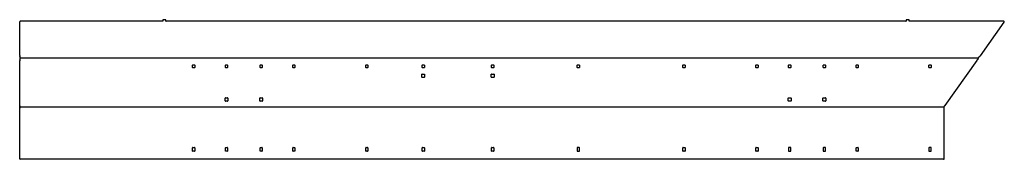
# Model space of a CAD drawing. Header units: millimetres. Extents: x -2108 to 1469, y -76 to 431.
import ezdxf
from ezdxf.lldxf.tags import DXFTag

# ---------------------------------------------------------------- set-up
doc = ezdxf.new("R2010")
doc.units = ezdxf.units.MM
doc.layers.add('1', color=7, linetype='Continuous')
tags = doc.linetypes.add('CENTER2', pattern=[28.575, 19.05, -3.175, 3.175, -3.175]).pattern_tags.tags
tags[10:11] = [DXFTag(74, 4), DXFTag(75, 0), DXFTag(340, '0'), DXFTag(46, 0.0), DXFTag(50, 0.0), DXFTag(44, 0.0), DXFTag(45, 0.0)]
tags[8:9] = [DXFTag(74, 4), DXFTag(75, 0), DXFTag(340, '0'), DXFTag(46, 0.0), DXFTag(50, 0.0), DXFTag(44, 0.0), DXFTag(45, 0.0)]
tags[6:7] = [DXFTag(74, 4), DXFTag(75, 0), DXFTag(340, '0'), DXFTag(46, 0.0), DXFTag(50, 0.0), DXFTag(44, 0.0), DXFTag(45, 0.0)]
tags[4:5] = [DXFTag(74, 4), DXFTag(75, 0), DXFTag(340, '0'), DXFTag(46, 0.0), DXFTag(50, 0.0), DXFTag(44, 0.0), DXFTag(45, 0.0)]

msp = doc.modelspace()

# ---------------------------------------------------------------- linework, layer by layer
at = {"layer": '1', "color": 7, "linetype": 'Continuous'}
for p, q in [((-1587.2, 430.2), (-1587.2, 426.2)), ((-1578.2, 431.2), (-1586.2, 431.2)), ((-1577.2, 426.2), (-1577.2, 430.2)), ((1112.8, 430.2), (1112.8, 426.2)), ((1121.8, 431.2), (1113.8, 431.2)), ((1122.8, 426.2), (1122.8, 430.2)), ((-2107.7, 300.5), (-2107.7, 423.2)), ((-1588.2, 425.2), (-2105.7, 425.2)), ((1111.8, 425.2), (-1576.2, 425.2)), ((1466.9, 425.2), (1123.8, 425.2)), ((1382, 299.8), (1468.5, 422)), ((-2107.7, 118.7), (-2107.7, 281.9)), ((-1479.7, 257.7), (-1479.7, 265.7)), ((-1478.7, 266.7), (-1472.7, 266.7)), ((-1472.7, 256.7), (-1478.7, 256.7)), ((-1471.7, 265.7), (-1471.7, 257.7)), ((-1360.7, 257.7), (-1360.7, 265.7)), ((-1359.7, 266.7), (-1353.7, 266.7)), ((-1353.7, 256.7), (-1359.7, 256.7)), ((-1352.7, 265.7), (-1352.7, 257.7)), ((-1234.7, 257.7), (-1234.7, 265.7)), ((-1233.7, 266.7), (-1227.7, 266.7)), ((-1227.7, 256.7), (-1233.7, 256.7)), ((-1226.7, 265.7), (-1226.7, 257.7)), ((-1115.7, 257.7), (-1115.7, 265.7)), ((-1114.7, 266.7), (-1108.7, 266.7)), ((-1108.7, 256.7), (-1114.7, 256.7)), ((-1107.7, 265.7), (-1107.7, 257.7)), ((-850.7, 257.7), (-850.7, 265.7)), ((-849.7, 266.7), (-843.7, 266.7)), ((-843.7, 256.7), (-849.7, 256.7)), ((-842.7, 265.7), (-842.7, 257.7)), ((-645.7, 257.7), (-645.7, 265.7)), ((-644.7, 266.7), (-638.7, 266.7)), ((-638.7, 256.7), (-644.7, 256.7)), ((-637.7, 265.7), (-637.7, 257.7)), ((-393.7, 257.7), (-393.7, 265.7)), ((-392.7, 266.7), (-386.7, 266.7)), ((-386.7, 256.7), (-392.7, 256.7)), ((-385.7, 265.7), (-385.7, 257.7)), ((-82.7, 257.7), (-82.7, 265.7)), ((-81.7, 266.7), (-75.7, 266.7)), ((-75.7, 256.7), (-81.7, 256.7)), ((-74.7, 265.7), (-74.7, 257.7)), ((301.3, 257.7), (301.3, 265.7)), ((302.3, 266.7), (308.3, 266.7)), ((308.3, 256.7), (302.3, 256.7)), ((309.3, 265.7), (309.3, 257.7)), ((566.3, 257.7), (566.3, 265.7)), ((567.3, 266.7), (573.3, 266.7)), ((573.3, 256.7), (567.3, 256.7)), ((574.3, 265.7), (574.3, 257.7)), ((685.3, 257.7), (685.3, 265.7)), ((686.3, 266.7), (692.3, 266.7)), ((692.3, 256.7), (686.3, 256.7)), ((693.3, 265.7), (693.3, 257.7)), ((811.3, 257.7), (811.3, 265.7)), ((812.3, 266.7), (818.3, 266.7)), ((818.3, 256.7), (812.3, 256.7)), ((819.3, 265.7), (819.3, 257.7)), ((930.3, 257.7), (930.3, 265.7)), ((931.3, 266.7), (937.3, 266.7)), ((937.3, 256.7), (931.3, 256.7)), ((938.3, 265.7), (938.3, 257.7)), ((1195.3, 257.7), (1195.3, 265.7)), ((1196.3, 266.7), (1202.3, 266.7)), ((1202.3, 256.7), (1196.3, 256.7)), ((1203.3, 265.7), (1203.3, 257.7)), ((1253.9, 119.3), (1370, 283.2)), ((-646.7, 222.7), (-646.7, 232.7)), ((-645.7, 233.7), (-637.7, 233.7)), ((-637.7, 221.7), (-645.7, 221.7)), ((-636.7, 232.7), (-636.7, 222.7)), ((-394.7, 222.7), (-394.7, 232.7)), ((-393.7, 233.7), (-385.7, 233.7)), ((-385.7, 221.7), (-393.7, 221.7)), ((-384.7, 232.7), (-384.7, 222.7)), ((-1361.7, 136.2), (-1361.7, 146.2)), ((-1360.7, 147.2), (-1352.7, 147.2)), ((-1351.7, 146.2), (-1351.7, 136.2)), ((-1235.7, 136.2), (-1235.7, 146.2)), ((-1234.7, 147.2), (-1226.7, 147.2)), ((-1225.7, 146.2), (-1225.7, 136.2)), ((684.3, 136.2), (684.3, 146.2)), ((685.3, 147.2), (693.3, 147.2)), ((694.3, 146.2), (694.3, 136.2)), ((810.3, 136.2), (810.3, 146.2)), ((811.3, 147.2), (819.3, 147.2)), ((820.3, 146.2), (820.3, 136.2)), ((-2107.7, -74.1), (-2107.7, 109.4)), ((-1352.7, 135.2), (-1360.7, 135.2)), ((-1226.7, 135.2), (-1234.7, 135.2)), ((693.3, 135.2), (685.3, 135.2)), ((819.3, 135.2), (811.3, 135.2)), ((1250.5, -74.1), (1250.5, 108.5)), ((-1479.7, -46.1), (-1479.7, -34.1)), ((-1478.7, -33.1), (-1472.7, -33.1)), ((-1471.7, -34.1), (-1471.7, -46.1)), ((-1360.7, -46.1), (-1360.7, -34.1)), ((-1359.7, -33.1), (-1353.7, -33.1)), ((-1352.7, -34.1), (-1352.7, -46.1)), ((-1234.7, -46.1), (-1234.7, -34.1)), ((-1233.7, -33.1), (-1227.7, -33.1)), ((-1226.7, -34.1), (-1226.7, -46.1)), ((-1115.7, -46.1), (-1115.7, -34.1)), ((-1114.7, -33.1), (-1108.7, -33.1)), ((-1107.7, -34.1), (-1107.7, -46.1)), ((-850.7, -46.1), (-850.7, -34.1)), ((-849.7, -33.1), (-843.7, -33.1)), ((-842.7, -34.1), (-842.7, -46.1)), ((-645.7, -46.1), (-645.7, -34.1)), ((-644.7, -33.1), (-638.7, -33.1)), ((-637.7, -34.1), (-637.7, -46.1)), ((-393.7, -46.1), (-393.7, -34.1)), ((-392.7, -33.1), (-386.7, -33.1)), ((-385.7, -34.1), (-385.7, -46.1)), ((-82.7, -34.1), (-82.7, -46.1)), ((-75.7, -33.1), (-81.7, -33.1)), ((-74.7, -46.1), (-74.7, -34.1)), ((301.3, -46.1), (301.3, -34.1)), ((302.3, -33.1), (308.3, -33.1)), ((309.3, -34.1), (309.3, -46.1)), ((566.3, -46.1), (566.3, -34.1)), ((567.3, -33.1), (573.3, -33.1)), ((574.3, -34.1), (574.3, -46.1)), ((685.3, -34.1), (685.3, -46.1)), ((692.3, -33.1), (686.3, -33.1)), ((693.3, -46.1), (693.3, -34.1)), ((811.3, -34.1), (811.3, -46.1)), ((818.3, -33.1), (812.3, -33.1)), ((819.3, -46.1), (819.3, -34.1)), ((930.3, -46.1), (930.3, -34.1)), ((931.3, -33.1), (937.3, -33.1)), ((938.3, -34.1), (938.3, -46.1)), ((1195.3, -34.1), (1195.3, -46.1)), ((1202.3, -33.1), (1196.3, -33.1)), ((1203.3, -46.1), (1203.3, -34.1)), ((-1472.7, -47.1), (-1478.7, -47.1)), ((-1353.7, -47.1), (-1359.7, -47.1)), ((-1227.7, -47.1), (-1233.7, -47.1)), ((-1108.7, -47.1), (-1114.7, -47.1)), ((-843.7, -47.1), (-849.7, -47.1)), ((-638.7, -47.1), (-644.7, -47.1)), ((-386.7, -47.1), (-392.7, -47.1)), ((-81.7, -47.1), (-75.7, -47.1)), ((308.3, -47.1), (302.3, -47.1)), ((573.3, -47.1), (567.3, -47.1)), ((686.3, -47.1), (692.3, -47.1)), ((812.3, -47.1), (818.3, -47.1)), ((937.3, -47.1), (931.3, -47.1)), ((1196.3, -47.1), (1202.3, -47.1)), ((1248.5, -76.1), (-2105.7, -76.1))]:
    msp.add_line(p, q, dxfattribs=at)
at = {"layer": '1', "color": 7, "linetype": 'CENTER2'}
for p, q in [((1374.1, 291.2), (-2105.4, 291.2)), ((-2107.2, 114.1), (1249.3, 114.1)), ((1249.3, 114.1), (1249.3, 114.1))]:
    msp.add_line(p, q, dxfattribs=at)
at = {"layer": '1', "color": 7, "linetype": 'Continuous'}
for centre, radius, start, end in [((-1586.2, 430.2), 1, 90, 180), ((-1578.2, 430.2), 1, 0, 90), ((1113.8, 430.2), 1, 90, 180), ((1121.8, 430.2), 1, 0, 90), ((-2105.7, 423.2), 2, 90, 180), ((-1588.2, 426.2), 1, 270, 0), ((-1576.2, 426.2), 1, 180, 270), ((1111.8, 426.2), 1, 270, 0), ((1123.8, 426.2), 1, 180, 270), ((1466.9, 423.2), 2, 324.7, 90), ((-2102.7, 300.5), 5, 180, 207.6714), ((-2120.4, 291.2), 15, 332.3286, 27.6714), ((1225.9, 364.5), 165.5, 330.5758, 331.8232), ((1367.3, 288.7), 5, 331.9924, 338.3721), ((1397.5, 276.8), 27.5, 127.0208, 158.3721), ((1378, 302.7), 5, 307.0208, 324.7), ((-2102.7, 281.9), 5, 152.3286, 180), ((-1478.7, 265.7), 1, 90, 180), ((-1478.7, 257.7), 1, 180, 270), ((-1472.7, 265.7), 1, 0, 90), ((-1472.7, 257.7), 1, 270, 0), ((-1359.7, 265.7), 1, 90, 180), ((-1359.7, 257.7), 1, 180, 270), ((-1353.7, 265.7), 1, 0, 90), ((-1353.7, 257.7), 1, 270, 0), ((-1233.7, 265.7), 1, 90, 180), ((-1233.7, 257.7), 1, 180, 270), ((-1227.7, 265.7), 1, 0, 90), ((-1227.7, 257.7), 1, 270, 0), ((-1114.7, 265.7), 1, 90, 180), ((-1114.7, 257.7), 1, 180, 270), ((-1108.7, 265.7), 1, 0, 90), ((-1108.7, 257.7), 1, 270, 0), ((-849.7, 265.7), 1, 90, 180), ((-849.7, 257.7), 1, 180, 270), ((-843.7, 265.7), 1, 0, 90), ((-843.7, 257.7), 1, 270, 0), ((-644.7, 265.7), 1, 90, 180), ((-644.7, 257.7), 1, 180, 270), ((-638.7, 265.7), 1, 0, 90), ((-638.7, 257.7), 1, 270, 0), ((-392.7, 265.7), 1, 90, 180), ((-392.7, 257.7), 1, 180, 270), ((-386.7, 265.7), 1, 0, 90), ((-386.7, 257.7), 1, 270, 0), ((-81.7, 265.7), 1, 90, 180), ((-81.7, 257.7), 1, 180, 270), ((-75.7, 265.7), 1, 0, 90), ((-75.7, 257.7), 1, 270, 0), ((302.3, 265.7), 1, 90, 180), ((302.3, 257.7), 1, 180, 270), ((308.3, 265.7), 1, 0, 90), ((308.3, 257.7), 1, 270, 0), ((567.3, 265.7), 1, 90, 180), ((567.3, 257.7), 1, 180, 270), ((573.3, 265.7), 1, 0, 90), ((573.3, 257.7), 1, 270, 0), ((686.3, 265.7), 1, 90, 180), ((686.3, 257.7), 1, 180, 270), ((692.3, 265.7), 1, 0, 90), ((692.3, 257.7), 1, 270, 0), ((812.3, 265.7), 1, 90, 180), ((812.3, 257.7), 1, 180, 270), ((818.3, 265.7), 1, 0, 90), ((818.3, 257.7), 1, 270, 0), ((931.3, 265.7), 1, 90, 180), ((931.3, 257.7), 1, 180, 270), ((937.3, 265.7), 1, 0, 90), ((937.3, 257.7), 1, 270, 0), ((1196.3, 265.7), 1, 90, 180), ((1196.3, 257.7), 1, 180, 270), ((1202.3, 265.7), 1, 0, 90), ((1202.3, 257.7), 1, 270, 0), ((-645.7, 232.7), 1, 90, 180), ((-645.7, 222.7), 1, 180, 270), ((-637.7, 232.7), 1, 0, 90), ((-637.7, 222.7), 1, 270, 0), ((-393.7, 232.7), 1, 90, 180), ((-393.7, 222.7), 1, 180, 270), ((-385.7, 232.7), 1, 0, 90), ((-385.7, 222.7), 1, 270, 0), ((-1360.7, 146.2), 1, 90, 180), ((-1234.7, 146.2), 1, 90, 180), ((-1226.7, 146.2), 1, 0, 90), ((685.3, 146.2), 1, 90, 180), ((693.3, 146.2), 1, 0, 90), ((811.3, 146.2), 1, 90, 180), ((819.3, 146.2), 1, 0, 90), ((-2102.7, 118.7), 5, 180, 193.3185), ((-2102.7, 109.4), 5, 166.6815, 180), ((-2122.2, 114.1), 15, 346.6815, 13.3185), ((-1360.7, 136.2), 1, 180, 270), ((-1352.7, 136.2), 1, 270, 0), ((-1234.7, 136.2), 1, 180, 270), ((-1226.7, 136.2), 1, 270, 0), ((685.3, 136.2), 1, 180, 270), ((693.3, 136.2), 1, 270, 0), ((811.3, 136.2), 1, 180, 270), ((819.3, 136.2), 1, 270, 0), ((1254, 113.3), 4.8, 115.3326, 209.6613), ((1245.5, 108.5), 5, 0, 29.6613), ((1249.8, 122.2), 5, 295.3326, 324.7), ((-1478.7, -34.1), 1, 90, 180), ((-1472.7, -34.1), 1, 0, 90), ((-1359.7, -34.1), 1, 90, 180), ((-1353.7, -34.1), 1, 0, 90), ((-1233.7, -34.1), 1, 90, 180), ((-1227.7, -34.1), 1, 0, 90), ((-1114.7, -34.1), 1, 90, 180), ((-1108.7, -34.1), 1, 0, 90), ((-849.7, -34.1), 1, 90, 180), ((-843.7, -34.1), 1, 0, 90), ((-644.7, -34.1), 1, 90, 180), ((-638.7, -34.1), 1, 0, 90), ((-392.7, -34.1), 1, 90, 180), ((-386.7, -34.1), 1, 0, 90), ((-81.7, -34.1), 1, 90, 180), ((-75.7, -34.1), 1, 0, 90), ((302.3, -34.1), 1, 90, 180), ((308.3, -34.1), 1, 0, 90), ((567.3, -34.1), 1, 90, 180), ((573.3, -34.1), 1, 0, 90), ((686.3, -34.1), 1, 90, 180), ((692.3, -34.1), 1, 0, 90), ((812.3, -34.1), 1, 90, 180), ((818.3, -34.1), 1, 0, 90), ((931.3, -34.1), 1, 90, 180), ((937.3, -34.1), 1, 0, 90), ((1196.3, -34.1), 1, 90, 180), ((1202.3, -34.1), 1, 0, 90), ((-1478.7, -46.1), 1, 180, 270), ((-1472.7, -46.1), 1, 270, 0), ((-1359.7, -46.1), 1, 180, 270), ((-1353.7, -46.1), 1, 270, 0), ((-1233.7, -46.1), 1, 180, 270), ((-1227.7, -46.1), 1, 270, 0), ((-1114.7, -46.1), 1, 180, 270), ((-1108.7, -46.1), 1, 270, 0), ((-849.7, -46.1), 1, 180, 270), ((-843.7, -46.1), 1, 270, 0), ((-644.7, -46.1), 1, 180, 270), ((-638.7, -46.1), 1, 270, 0), ((-392.7, -46.1), 1, 180, 270), ((-386.7, -46.1), 1, 270, 0), ((-81.7, -46.1), 1, 180, 270), ((-75.7, -46.1), 1, 270, 0), ((302.3, -46.1), 1, 180, 270), ((308.3, -46.1), 1, 270, 0), ((567.3, -46.1), 1, 180, 270), ((573.3, -46.1), 1, 270, 0), ((686.3, -46.1), 1, 180, 270), ((692.3, -46.1), 1, 270, 0), ((812.3, -46.1), 1, 180, 270), ((818.3, -46.1), 1, 270, 0), ((931.3, -46.1), 1, 180, 270), ((937.3, -46.1), 1, 270, 0), ((1196.3, -46.1), 1, 180, 270), ((1202.3, -46.1), 1, 270, 0), ((-2105.7, -74.1), 2, 180, 270), ((1248.5, -74.1), 2, 270, 0)]:
    msp.add_arc(centre, radius, start, end, dxfattribs=at)
at = {"layer": '1', "color": 7, "linetype": 'CENTER2'}
msp.add_arc((-1352.7, 146.2), 1, 0, 90, dxfattribs=at)

doc.saveas('drawing.dxf')
